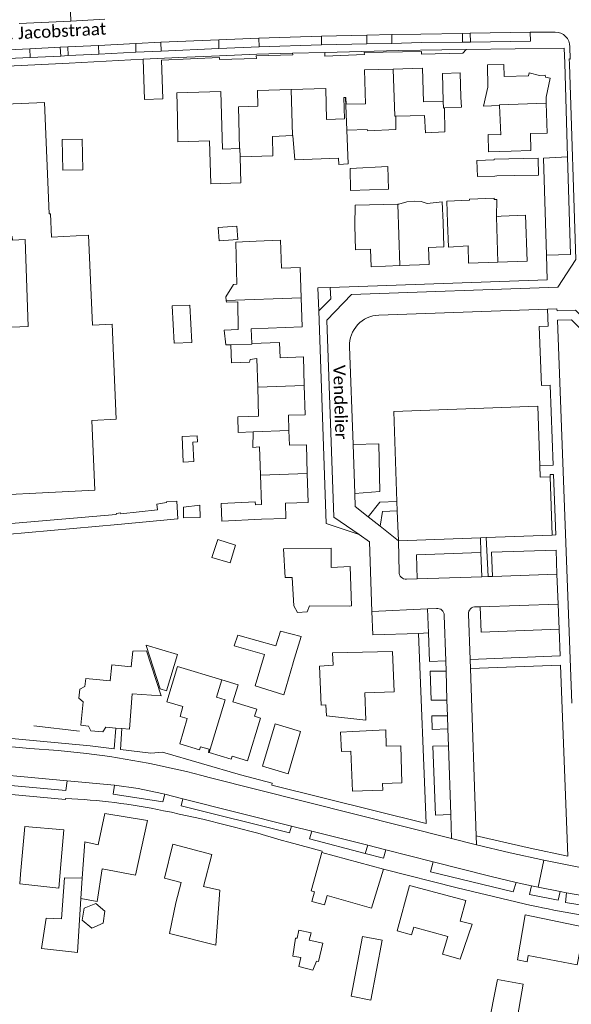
# Model space of a CAD drawing. Extents: x 177628 to 188968, y 384226 to 390673.
# Tile 71 of 256: x 182498 to 182611, y 385604 to 385806. Entities that reach past the tile are written whole.
import ezdxf

# ---------------------------------------------------------------- set-up
doc = ezdxf.new("R2010")
doc.units = 0
for name, color, linetype, lineweight in [('B01_F', 14, 'Continuous', 9), ('B01_T', 14, 'Continuous', 9), ('B02_F', 14, 'Continuous', 9), ('B02_T', 14, 'Continuous', 9), ('B07_D', 14, 'Continuous', 9), ('B11_S', 14, 'Continuous', 9), ('B14_F', 14, 'Continuous', 9), ('T03_F', 253, 'Continuous', 9), ('T03_T', 253, 'Continuous', 9), ('T22_F', 253, 'Continuous', 9), ('V00_F', 8, 'Continuous', 9), ('V00_T', 8, 'Continuous', 9), ('Z06', 7, 'Continuous', 9)]:
    doc.layers.add(name, color=color, linetype=linetype, lineweight=lineweight)
doc.styles.add('Legend', font='calibri.ttf')

msp = doc.modelspace()

# ---------------------------------------------------------------- linework, layer by layer
at = {"layer": 'B01_F', "linetype": 'Continuous'}
for points in [[(182593.644, 385796.445), (182593.749, 385791.843), (182592.838, 385787.99)], [(182530.191, 385785.683), (182530.248, 385780.674)], [(182593.841, 385778.602), (182598.467, 385778.745)], [(182566.544, 385767.721), (182566.474, 385763.549)], [(182584.397, 385768.35), (182584.555, 385764.141)], [(182585.309, 385768.515), (182585.477, 385764.144)], [(182546.292, 385760.334), (182542.144, 385760.103)], [(182539.246, 385702.98), (182547.374, 385703.371)], [(182566.052, 385659.854), (182563.568, 385659.734), (182563.76, 385655.747), (182565.642, 385655.838)], [(182506.353, 385633.445), (182505.86, 385627.758)], [(182497.899, 385628.669), (182498.048, 385630.665)], [(182538.058, 385616.1), (182538.843, 385627.35), (182535.524, 385628.094)]]:
    msp.add_lwpolyline(points, dxfattribs=at)
at = {"layer": 'B01_T', "linetype": 'Continuous'}
for points in [[(182584.577, 385789.005), (182580.533, 385788.88), (182580.321, 385795.763), (182574.341, 385795.579)], [(182605.682, 385788.6), (182605.642, 385789.803), (182606.49, 385793.707), (182605.502, 385793.945), (182605.49, 385794.31), (182604.291, 385794.27), (182602.155, 385794.767), (182602.019, 385794.193), (182597.094, 385794.024), (182597.016, 385796.538), (182593.644, 385796.445)], [(182574.341, 385795.579), (182568.475, 385795.398), (182568.689, 385788.481), (182564.721, 385788.359), (182564.678, 385789.759), (182564.566, 385789.755)], [(182564.566, 385789.755), (182564.238, 385789.745), (182564.374, 385785.347), (182560.705, 385785.234), (182560.55, 385791.611), (182553.469, 385791.393)], [(182542.909, 385779.267), (182539.408, 385779.159), (182539.045, 385790.958), (182530.037, 385790.68), (182530.191, 385785.683)], [(182553.469, 385791.393), (182546.546, 385791.18), (182546.644, 385787.987), (182542.644, 385787.864), (182542.909, 385779.267)], [(182462.398, 385784.458), (182462.496, 385784.462), (182464.291, 385741.13), (182477.655, 385741.776), (182476.67, 385764.597), (182474.517, 385764.495), (182473.898, 385783.811), (182495.106, 385784.581), (182494.968, 385788.374), (182502.961, 385788.698), (182503.914, 385765.887), (182504.177, 385765.901), (182504.379, 385761.124), (182512, 385761.514), (182512.77, 385743.097), (182516.799, 385743.303), (182517.62, 385723.875), (182512.641, 385723.613), (182513.26, 385709.316), (182483.677, 385707.793), (182482.396, 385736.995), (182478.505, 385736.805)], [(182598.467, 385778.745), (182602.52, 385778.87), (182602.45, 385782.35), (182605.89, 385782.43), (182605.682, 385788.6)], [(182595.796, 385756.016), (182601.77, 385756.23), (182601.43, 385765.61), (182596.424, 385765.418)], [(182575.707, 385755.307), (182569.862, 385755.088), (182569.728, 385758.667), (182566.661, 385758.553), (182566.474, 385763.549)], [(182584.555, 385764.141), (182584.742, 385759.145), (182581.574, 385759.026), (182581.705, 385755.532), (182575.707, 385755.307)], [(182585.477, 385764.144), (182585.67, 385759.11), (182589.67, 385759.34), (182589.78, 385755.8), (182595.796, 385756.016)], [(182555.529, 385748.7), (182555.318, 385754.917), (182551.492, 385754.782), (182551.289, 385760.511), (182546.292, 385760.334)], [(182545.399, 385739.382), (182545.297, 385742.39), (182555.731, 385742.74), (182555.529, 385748.7)], [(182551.066, 385739.574), (182545.399, 385739.382)], [(182556.152, 385730.772), (182555.965, 385736.612), (182551.193, 385736.437), (182551.066, 385739.574)], [(182552.988, 385721.503), (182552.887, 385724.644), (182556.345, 385724.755), (182556.152, 385730.772)], [(182604.366, 385714.347), (182603.928, 385726.495), (182574.453, 385725.432), (182575.119, 385706.971)], [(182556.765, 385712.7), (182556.575, 385718.617), (182553.084, 385718.505), (182552.988, 385721.503)], [(182606.478, 385712.042), (182604.452, 385711.969), (182604.366, 385714.347)], [(182547.374, 385703.371), (182552.372, 385703.532), (182552.273, 385706.615), (182556.955, 385706.765), (182556.765, 385712.7)], [(182606.911, 385700.065), (182606.478, 385712.042)], [(182575.119, 385706.971), (182575.188, 385705.052)], [(182575.188, 385705.052), (182575.409, 385698.939)], [(182575.409, 385698.939), (182592.204, 385699.54)], [(182592.204, 385699.54), (182593.385, 385699.582)], [(182593.385, 385699.582), (182606.911, 385700.065)], [(182553.636, 385691.409), (182552.23, 385691.387), (182551.913, 385697.272), (182561.633, 385697.428), (182561.674, 385693.445), (182565.562, 385693.646), (182565.818, 385685.62), (182565.395, 385685.53), (182557.243, 385685.602)], [(182511.42, 385670.762), (182516.401, 385670.226), (182516.758, 385673.547), (182520.725, 385673.12), (182521.074, 385676.362), (182523.863, 385676.415), (182526.819, 385667.176), (182520.913, 385667.618), (182520.348, 385660.364), (182518.804, 385660.483)], [(182562.041, 385673.481), (182561.944, 385675.96), (182574.22, 385676.28), (182574.53, 385668), (182568.54, 385667.77), (182568.75, 385662.18), (182560.7, 385663.05), (182560.528, 385665.323)], [(182536.696, 385655.543), (182536.51, 385655.599), (182536.701, 385656.231), (182534.918, 385656.753), (182534.722, 385656.125), (182530.643, 385657.343), (182532.188, 385662.517), (182530.712, 385662.958), (182531.313, 385664.97), (182528.027, 385665.952), (182530.182, 385673.167), (182539.233, 385670.464)], [(182517.594, 385660.577), (182515.54, 385660.736), (182514.883, 385659.8), (182512.463, 385659.999), (182511.995, 385660.974), (182510.386, 385661.147), (182510.904, 385665.969), (182509.976, 385666.693), (182510.176, 385668.552), (182511.237, 385669.062), (182511.42, 385670.762)], [(182536.696, 385655.543), (182541.192, 385654.187), (182541.375, 385654.82), (182544.536, 385653.865), (182547.159, 385662.611), (182545.961, 385662.996), (182546.402, 385664.472), (182541.534, 385665.925), (182542.59, 385669.461), (182539.233, 385670.464)], [(182518.804, 385660.483), (182517.594, 385660.577)], [(182566.052, 385659.854), (182572.813, 385660.18), (182572.903, 385656.877), (182575.901, 385656.958), (182576.108, 385649.353), (182572.181, 385649.246), (182572.219, 385647.834), (182566.04, 385647.666), (182565.642, 385655.838)], [(182510.377, 385625.64), (182513.709, 385625.08), (182514.742, 385631.706), (182521.599, 385630.434), (182524.061, 385641.62), (182515.339, 385643.061), (182513.93, 385636.645), (182511.236, 385637.256), (182510.687, 385629.832)], [(182498.048, 385630.665), (182498.929, 385640.439), (182506.896, 385639.715), (182506.353, 385633.445)], [(182529.843, 385624.78), (182530.911, 385628.942), (182527.56, 385629.81), (182529.203, 385636.759), (182537.234, 385634.705), (182535.524, 385628.094)], [(182559.71, 385635.118), (182557.547, 385627.2), (182558.227, 385627.008)], [(182572.328, 385631.691), (182559.71, 385635.118)], [(182560.829, 385626.273), (182569.933, 385623.701), (182572.328, 385631.691)], [(182590.482, 385620.413), (182588.08, 385621.052), (182589.194, 385625.245), (182577.687, 385628.303), (182575.142, 385619.007), (182578.101, 385618.19), (182578.552, 385619.791), (182585.507, 385617.893), (182584.45, 385614.262), (182588.063, 385613.251), (182590.482, 385620.413)], [(182599.807, 385613.089), (182601.76, 385612.713), (182601.988, 385613.988), (182612.002, 385612.046), (182613.541, 385619.784), (182601.341, 385622.335), (182599.807, 385613.089)]]:
    msp.add_lwpolyline(points, dxfattribs=at)
at = {"layer": 'B02_F', "linetype": 'Continuous'}
for points in [[(182588.307, 385787.786), (182588.214, 385789.793)], [(182553.839, 385673.942), (182553.855, 385673.997), (182555.481, 385679.312)], [(182548.008, 385675.635), (182546.087, 385669.202), (182551.935, 385667.413), (182553.839, 385673.942)], [(182510.687, 385629.832), (182507.079, 385629.898), (182506.461, 385621.527)], [(182593.666, 385598.73), (182595.669, 385609.051), (182600.98, 385608.095)]]:
    msp.add_lwpolyline(points, dxfattribs=at)
at = {"layer": 'B02_T', "linetype": 'Continuous'}
for points in [[(182588.214, 385789.793), (182588.061, 385794.791), (182584.438, 385794.679), (182584.577, 385789.005)], [(182599.178, 385773.741), (182604.12, 385773.83), (182604.01, 385777.32), (182595.025, 385777.122), (182595.03, 385776.951)], [(182595.133, 385773.665), (182595.569, 385773.676)], [(182550.15, 385661.427), (182555.403, 385659.85), (182552.813, 385651.218), (182547.559, 385652.794), (182550.15, 385661.427)], [(182572.068, 385617.127), (182568.046, 385617.887), (182565.721, 385605.63), (182569.761, 385604.863), (182572.068, 385617.127)]]:
    msp.add_lwpolyline(points, dxfattribs=at)
at = {"layer": 'B07_D', "linetype": 'Continuous'}
for points in [[(182574.341, 385795.579), (182574.654, 385785.902), (182574.869, 385785.908)], [(182553.469, 385791.393), (182553.756, 385781.957)], [(182564.566, 385789.755), (182564.86, 385783.045)], [(182584.577, 385789.005), (182584.629, 385787.586), (182584.849, 385787.598)], [(182596.134, 385788.103), (182596.129, 385788.224), (182605.682, 385788.6)], [(182542.909, 385779.267), (182542.973, 385779.269), (182543.024, 385777.593)], [(182575.262, 385767.921), (182575.707, 385755.307)], [(182595.492, 385765.333), (182595.796, 385756.016)], [(182540.185, 385748.173), (182555.529, 385748.7)], [(182541.091, 385739.114), (182545.404, 385739.244), (182545.399, 385739.382)], [(182546.605, 385730.434), (182556.152, 385730.772)], [(182545.678, 385721.236), (182552.988, 385721.503)], [(182547.186, 385712.36), (182556.765, 385712.7)], [(182539.233, 385670.464), (182538.162, 385666.902), (182539.97, 385666.357), (182536.696, 385655.543)], [(182510.377, 385625.64), (182510.687, 385629.832)]]:
    msp.add_lwpolyline(points, dxfattribs=at)
at = {"layer": 'B11_S', "linetype": 'Continuous'}
for points in [[(182584.849, 385787.598), (182584.916, 385782.689), (182580.94, 385782.513), (182580.721, 385786.06), (182574.869, 385785.908)], [(182596.134, 385788.103), (182592.838, 385787.99)], [(182593.841, 385778.602), (182593.797, 385782.18), (182596.371, 385782.093), (182596.134, 385788.103)], [(182574.869, 385785.908), (182574.914, 385783.178), (182569.083, 385782.897), (182569.01, 385783.218), (182564.86, 385783.045)], [(182553.756, 385781.957), (182549.635, 385781.785), (182549.712, 385777.789), (182543.024, 385777.593)], [(182564.86, 385783.045), (182565.152, 385776.141), (182563.243, 385775.992), (182563.116, 385777.287), (182554.231, 385777.012), (182553.816, 385781.959), (182553.756, 385781.957)], [(182543.024, 385777.593), (182543.135, 385772.268), (182536.999, 385772.094), (182536.713, 385780.879), (182530.248, 385780.674)], [(182566.544, 385767.721), (182575.262, 385767.921)], [(182575.262, 385767.921), (182575.475, 385767.926), (182577.141, 385768.38), (182578.733, 385768.521), (182580.085, 385768.423), (182581.298, 385768.066), (182584.397, 385768.35)], [(182585.309, 385768.515), (182589.974, 385768.72), (182589.96, 385768.938), (182594.993, 385769.129), (182594.988, 385768.826), (182595.579, 385768.846), (182595.492, 385765.333)], [(182595.492, 385765.333), (182596.424, 385765.418)], [(182499.59, 385742.836), (182492.751, 385742.542), (182491.964, 385761.207), (182496.327, 385761.289), (182496.379, 385760.525), (182498.987, 385760.682), (182499.59, 385742.836)], [(182542.144, 385760.103), (182542.329, 385751.475), (182541.625, 385751.433), (182540.087, 385748.93), (182540.185, 385748.173)], [(182540.185, 385748.173), (182540.228, 385747.84), (182542.512, 385747.877), (182542.614, 385742.222), (182539.756, 385742.111), (182540.094, 385739.058), (182541.091, 385739.114)], [(182541.091, 385739.114), (182541.25, 385735.417), (182544.908, 385735.556), (182545.033, 385736.109), (182546.461, 385736.251), (182546.605, 385730.434)], [(182546.605, 385730.434), (182546.753, 385724.437), (182542.519, 385724.323), (182542.595, 385721.146), (182545.678, 385721.236)], [(182545.678, 385721.236), (182545.635, 385718.047), (182546.994, 385718.154), (182547.186, 385712.36)], [(182547.186, 385712.36), (182547.385, 385706.366), (182546.174, 385706.336), (182546.076, 385706.886), (182539.128, 385706.574), (182539.246, 385702.98)], [(182553.636, 385691.409), (182553.983, 385685.644), (182554.736, 385684.271), (182556.764, 385684.413), (182557.243, 385685.602)], [(182562.041, 385673.481), (182559.279, 385673.257), (182559.572, 385665.286), (182560.528, 385665.323)], [(182505.86, 385627.758), (182497.899, 385628.669)], [(182558.227, 385627.008), (182557.682, 385625.081), (182560.285, 385624.345), (182560.829, 385626.273)], [(182538.058, 385616.1), (182528.584, 385618.517), (182529.843, 385624.78)]]:
    msp.add_lwpolyline(points, dxfattribs=at)
at = {"layer": 'B14_F', "linetype": 'Continuous'}
for points in [[(182588.307, 385787.786), (182584.849, 385787.598)], [(182510.664, 385781.216), (182510.821, 385774.933), (182506.707, 385774.83), (182506.55, 385781.113), (182510.664, 385781.216)], [(182565.603, 385770.681), (182565.519, 385775.219), (182573.265, 385775.608), (182573.37, 385770.981), (182565.603, 385770.681)], [(182595.03, 385776.951), (182591.48, 385776.84), (182591.583, 385773.554), (182595.133, 385773.665)], [(182599.178, 385773.741), (182595.569, 385773.676)], [(182542.305, 385763.424), (182542.521, 385760.645), (182538.725, 385760.371), (182538.509, 385763.15), (182542.305, 385763.424)], [(182532.73, 385747.241), (182533.125, 385739.592), (182529.48, 385739.404), (182529.085, 385747.053), (182532.73, 385747.241)], [(182531.342, 385715.069), (182533.518, 385715.16), (182533.352, 385719.14), (182534.293, 385719.179), (182534.242, 385720.406), (182531.123, 385720.274), (182531.342, 385715.069)], [(182490.514, 385702.037), (182490.509, 385701.734), (182490.36, 385701.732), (182490.49, 385699.847), (182517.982, 385702.266), (182530.269, 385703.43), (182530.072, 385707.032), (182527.947, 385706.953), (182527.926, 385706.754), (182525.934, 385706.468), (182526.088, 385705.259), (182518.582, 385704.481), (182518.499, 385704.688), (182517.732, 385704.527), (182517.626, 385704.346), (182490.514, 385702.037)], [(182534.838, 385703.743), (182534.777, 385706.215), (182531.442, 385705.818), (182531.438, 385703.613), (182534.838, 385703.743)], [(182538.413, 385699.183), (182537.217, 385695.494), (182540.989, 385694.403), (182542.067, 385698.056), (182538.413, 385699.183)], [(182548.008, 385675.635), (182541.772, 385677.395), (182542.565, 385679.598), (182550.323, 385677.416), (182551.257, 385680.405), (182555.481, 385679.312)], [(182530.156, 385675.655), (182527.931, 385668.208), (182526.651, 385668.591), (182523.753, 385677.458), (182523.783, 385677.559), (182530.156, 385675.655)], [(182510.377, 385625.64), (182509.708, 385614.59), (182502.345, 385615.388), (182503.271, 385621.666), (182506.461, 385621.527)], [(182511.061, 385623.663), (182510.681, 385621.194), (182512.654, 385619.617), (182514.965, 385620.576), (182515.336, 385623.047), (182513.446, 385624.611), (182511.061, 385623.663)], [(182559.961, 385616.511), (182557.151, 385617.129), (182557.53, 385618.656), (182555.057, 385619.199), (182554.661, 385617.554), (182554.37, 385617.543), (182553.827, 385613.866), (182555.416, 385613.55), (182555.048, 385611.701), (182557.928, 385611.009), (182558.611, 385612.851), (182559.041, 385612.746), (182559.961, 385616.511)], [(182593.666, 385598.73), (182598.497, 385597.668), (182599.116, 385599.893), (182599.494, 385599.84), (182600.98, 385608.095)]]:
    msp.add_lwpolyline(points, dxfattribs=at)
at = {"layer": 'T03_F', "linetype": 'Continuous'}
msp.add_lwpolyline([(182500.78, 385661.014), (182510.126, 385659.94)], dxfattribs=at)
at = {"layer": 'T03_T', "linetype": 'Continuous'}
msp.add_lwpolyline([(182610.938, 385665.648), (182607.96, 385744.14), (182610.87, 385744.23), (182613.13, 385741.96), (182636.083, 385742.752)], dxfattribs=at)
at = {"layer": 'T22_F', "linetype": 'Continuous'}
for points in [[(182538.8, 385797.504), (182546.341, 385797.769)], [(182560.333, 385798.188), (182568.472, 385798.573)], [(182580.141, 385798.642), (182588.598, 385798.825)], [(182523.461, 385789.308), (182527.191, 385789.467)]]:
    msp.add_lwpolyline(points, dxfattribs=at)
at = {"layer": 'V00_F', "linetype": 'Continuous'}
for points in [[(182610.677, 385757.555), (182605.713, 385757.478)], [(182561.451, 385750.838), (182561.555, 385748.534), (182559.106, 385746.063)], [(182566.484, 385708.635), (182571.592, 385709.066), (182571.388, 385718.811), (182566.125, 385718.679)], [(182594.504, 385696.583), (182607.695, 385697.024), (182607.86, 385692.09)], [(182592.306, 385696.509), (182579.115, 385696.068), (182579.28, 385691.133)], [(182581.59, 385680.05), (182581.386, 385685.005)], [(182608.295, 385680.829), (182592.342, 385680.213), (182592.14, 385685.438)], [(182569.98, 385684.47), (182570.176, 385679.648), (182579.56, 385679.95)], [(182590.079, 385674.641), (182608.506, 385675.351)], [(182581.808, 385674.243), (182585.091, 385674.353)], [(182590.146, 385672.749), (182608.579, 385673.461)], [(182585.159, 385672.259), (182581.884, 385672.208)], [(182582.105, 385666.307), (182585.352, 385666.305)], [(182582.227, 385663.059), (182585.455, 385663.112)], [(182512.337, 385656.96), (182517.247, 385656.354), (182517.594, 385660.577)], [(182524.703, 385655.434), (182518.511, 385656.198), (182518.804, 385660.483)], [(182582.33, 385660.311), (182585.542, 385660.436)], [(182582.458, 385656.899), (182585.656, 385656.907)], [(182507.586, 385649.78), (182507.325, 385647.764), (182485.409, 385649.752), (182485.506, 385651.812)], [(182527.597, 385647.002), (182527.156, 385645.491), (182517.006, 385647.007), (182517.275, 385648.882)], [(182553.519, 385640.485), (182553.094, 385639.086), (182530.97, 385644.676), (182531.257, 385646.082)], [(182568.617, 385634.888), (182557.204, 385637.892), (182557.663, 385639.443)], [(182569.137, 385636.558), (182568.617, 385634.888)], [(182572.838, 385635.628), (182572.387, 385633.925), (182568.617, 385634.888)], [(182599.537, 385628.96), (182598.909, 385627.034), (182581.983, 385631.115), (182582.528, 385633.192)], [(182608.557, 385627.069), (182608.09, 385625.29), (182602.268, 385626.449), (182602.674, 385628.268)], [(182621.138, 385624.97), (182620.699, 385623.07), (182609.591, 385624.846), (182609.855, 385626.822)]]:
    msp.add_lwpolyline(points, dxfattribs=at)
at = {"layer": 'V00_T', "linetype": 'Continuous'}
for points in [[(182508.257, 385807.216), (182508.356, 385805.409)], [(182515.34, 385805.767), (182508.356, 385805.409)], [(182508.356, 385805.409), (182497.765, 385804.876)], [(182538.624, 385801.59), (182546.845, 385801.896)], [(182546.845, 385801.896), (182559.646, 385802.295)], [(182546.902, 385800.111), (182546.845, 385801.896)], [(182559.646, 385802.295), (182568.933, 385802.525)], [(182559.646, 385802.295), (182559.687, 385800.508)], [(182568.933, 385802.525), (182574.069, 385802.627)], [(182568.955, 385800.751), (182568.933, 385802.525)], [(182574.069, 385802.627), (182580.033, 385802.742)], [(182574.069, 385802.627), (182574.093, 385800.827)], [(182580.033, 385802.742), (182588.526, 385802.863)], [(182588.526, 385802.863), (182590.121, 385802.905)], [(182588.526, 385802.863), (182588.546, 385801.08)], [(182590.121, 385802.905), (182602.394, 385803.128)], [(182590.159, 385801.104), (182590.121, 385802.905)], [(182590.159, 385801.104), (182602.431, 385801.275), (182602.394, 385803.128)], [(182602.394, 385803.128), (182607.508, 385803.132)], [(182492.372, 385799.373), (182499.966, 385799.736)], [(182499.966, 385799.736), (182506.156, 385800.031)], [(182500.048, 385797.948), (182499.966, 385799.736)], [(182506.156, 385800.031), (182507.749, 385800.112)], [(182506.156, 385800.031), (182506.279, 385798.239)], [(182507.749, 385800.112), (182513.996, 385800.433)], [(182507.82, 385798.35), (182507.749, 385800.112)], [(182513.996, 385800.433), (182521.625, 385800.796)], [(182513.996, 385800.433), (182514.077, 385798.644)], [(182521.625, 385800.796), (182526.8, 385801.076)], [(182521.683, 385799.028), (182521.625, 385800.796)], [(182526.8, 385801.076), (182538.624, 385801.59)], [(182526.874, 385799.272), (182526.8, 385801.076)], [(182526.874, 385799.272), (182538.682, 385799.814)], [(182538.624, 385801.59), (182538.682, 385799.814)], [(182538.682, 385799.814), (182546.902, 385800.111)], [(182546.902, 385800.111), (182559.687, 385800.508)], [(182559.687, 385800.508), (182568.955, 385800.751)], [(182568.955, 385800.751), (182574.093, 385800.827)], [(182574.093, 385800.827), (182580.067, 385800.992)], [(182580.067, 385800.992), (182588.546, 385801.08)], [(182588.546, 385801.08), (182590.159, 385801.104)], [(182589.318, 385799.581), (182609.327, 385799.838), (182609.457, 385796.75)], [(182610.491, 385800.129), (182610.567, 385797.618), (182610.349, 385797.658), (182610.423, 385796.604)], [(182492.51, 385797.575), (182500.048, 385797.948)], [(182500.048, 385797.948), (182506.279, 385798.239)], [(182506.279, 385798.239), (182507.82, 385798.35)], [(182507.82, 385798.35), (182514.077, 385798.644)], [(182514.077, 385798.644), (182521.683, 385799.028)], [(182521.683, 385799.028), (182526.874, 385799.272)], [(182523.144, 385797.576), (182530.453, 385797.964), (182538.76, 385798.291), (182546.452, 385798.597), (182553.722, 385798.843)], [(182527.191, 385789.467), (182526.931, 385797.41), (182538.789, 385797.96), (182538.8, 385797.504)], [(182546.341, 385797.769), (182546.321, 385798.273), (182553.803, 385798.507), (182553.722, 385798.843)], [(182553.722, 385798.843), (182560.349, 385798.979)], [(182560.349, 385798.979), (182560.333, 385798.188)], [(182560.349, 385798.979), (182575.492, 385799.359), (182584.28, 385799.497), (182589.318, 385799.581)], [(182568.472, 385798.573), (182568.426, 385798.951), (182580.127, 385799.171), (182580.141, 385798.642)], [(182588.598, 385798.825), (182589.318, 385799.581)], [(182466.285, 385794.767), (182492.438, 385796.043), (182507.982, 385796.805), (182523.144, 385797.576)], [(182523.144, 385797.576), (182523.461, 385789.308)], [(182567.372, 385700.207), (182562.18, 385703.81), (182560.76, 385744.12), (182565.835, 385749.375), (182608.04, 385750.9), (182611.74, 385756.56), (182610.423, 385796.604)], [(182610.04, 385777.57), (182609.457, 385796.75)], [(182605.713, 385757.478), (182605.14, 385777.35), (182610.04, 385777.57)], [(182610.04, 385777.57), (182610.677, 385757.555)], [(182561.451, 385750.838), (182605.86, 385752.395), (182605.713, 385757.478)], [(182339.996, 385755.206), (182341.172, 385739.692), (182340.172, 385739.694), (182340.757, 385730.088), (182346.306, 385682.962), (182347.251, 385674.628), (182349.924, 385672.068), (182355.016, 385671.585), (182512.337, 385656.96)], [(182559.106, 385746.063), (182558.94, 385750.75), (182561.451, 385750.838)], [(182567.372, 385700.207), (182560.65, 385702.46), (182559.106, 385746.063)], [(182571.381, 385745.172), (182605.93, 385746.382)], [(182605.93, 385746.382), (182607.86, 385746.45), (182607.9, 385746.04), (182611.66, 385746.15), (182613.95, 385743.83), (182621.55, 385744.08), (182622.7, 385745.25), (182625.5, 385745.33), (182626.78, 385744.27), (182662.505, 385745.575), (182665.73, 385742.47), (182665.778, 385741.36)], [(182605.93, 385746.382), (182606.061, 385742.892)], [(182606.513, 385730.801), (182604.714, 385730.733), (182604.262, 385742.825), (182606.061, 385742.892)], [(182566.125, 385718.679), (182565.408, 385738.757)], [(182606.513, 385730.801), (182607.124, 385714.447)], [(182566.484, 385708.635), (182566.125, 385718.679)], [(182604.366, 385714.347), (182607.124, 385714.447)], [(182606.478, 385712.042), (182606.461, 385712.502), (182607.196, 385712.528)], [(182607.196, 385712.528), (182607.66, 385700.13), (182606.911, 385700.065)], [(182569.236, 385703.841), (182566.58, 385705.95), (182566.484, 385708.635)], [(182569.236, 385703.841), (182571.621, 385706.844), (182575.119, 385706.971)], [(182571.664, 385701.913), (182572.14, 385704.942), (182575.188, 385705.052)], [(182571.664, 385701.913), (182569.236, 385703.841)], [(182575.409, 385698.939), (182571.664, 385701.913)], [(182567.372, 385700.207), (182569.5, 385698.73), (182569.98, 385684.47)], [(182575.55, 385692.54), (182575.409, 385698.939)], [(182592.204, 385699.54), (182592.306, 385696.509)], [(182593.385, 385699.582), (182593.778, 385691.619)], [(182592.306, 385696.509), (182592.471, 385691.575)], [(182594.504, 385696.583), (182594.669, 385691.649)], [(182579.28, 385691.133), (182577.079, 385691.059)], [(182592.471, 385691.575), (182579.28, 385691.133)], [(182592.471, 385691.575), (182593.778, 385691.619)], [(182593.778, 385691.619), (182594.669, 385691.649)], [(182594.669, 385691.649), (182607.86, 385692.09)], [(182607.86, 385692.09), (182608.098, 385685.941)], [(182569.98, 385684.47), (182581.386, 385685.005)], [(182581.386, 385685.005), (182583.19, 385685.09)], [(182591.259, 385685.41), (182592.14, 385685.438)], [(182592.14, 385685.438), (182608.098, 385685.941)], [(182608.098, 385685.941), (182608.295, 385680.829)], [(182584.79, 385683.661), (182585.091, 385674.353)], [(182590.079, 385674.641), (182589.75, 385683.91)], [(182608.295, 385680.829), (182608.506, 385675.351)], [(182543.105, 385650.986), (182549.56, 385649.26), (182549.49, 385648.9), (182581.07, 385641.04), (182579.56, 385679.95)], [(182579.56, 385679.95), (182581.59, 385680.05)], [(182581.59, 385680.05), (182581.808, 385674.243)], [(182590.146, 385672.749), (182590.079, 385674.641)], [(182585.091, 385674.353), (182585.159, 385672.259)], [(182591.363, 385638.516), (182590.146, 385672.749)], [(182608.579, 385673.461), (182610.09, 385634.32), (182602.4, 385635.96), (182591.363, 385638.516)], [(182581.884, 385672.208), (182582.105, 385666.307)], [(182585.159, 385672.259), (182585.352, 385666.305)], [(182585.352, 385666.305), (182585.455, 385663.112)], [(182582.227, 385663.059), (182582.33, 385660.311)], [(182585.455, 385663.112), (182585.542, 385660.436)], [(182507.292, 385646.144), (182507.275, 385645.93), (182354.652, 385660.107), (182350.148, 385660.592), (182349.32, 385659.934), (182349.263, 385656.814)], [(182446.132, 385661.403), (182499.952, 385656.42)], [(182585.542, 385660.436), (182585.656, 385656.907)], [(182582.458, 385656.899), (182582.99, 385642.74), (182586.112, 385642.838)], [(182585.656, 385656.907), (182586.112, 385642.838)], [(182499.952, 385656.42), (182505.762, 385655.994), (182511.555, 385655.379)], [(182524.703, 385655.434), (182527.1, 385655.63), (182543.105, 385650.986)], [(182507.586, 385649.78), (182485.506, 385651.812)], [(182536.7, 385650.45), (182586.27, 385637.94)], [(182517.275, 385648.882), (182507.586, 385649.78)], [(182527.597, 385647.002), (182527.01, 385647.15), (182522.11, 385648.19), (182517.275, 385648.882)], [(182531.257, 385646.082), (182527.597, 385647.002)], [(182553.519, 385640.485), (182531.257, 385646.082)], [(182586.27, 385637.94), (182586.112, 385642.838)], [(182557.663, 385639.443), (182553.519, 385640.485)], [(182569.137, 385636.558), (182557.663, 385639.443)], [(182591.363, 385638.516), (182591.41, 385636.67)], [(182559.71, 385635.118), (182559.805, 385635.34), (182552.99, 385637.17)], [(182572.838, 385635.628), (182569.137, 385636.558)], [(182586.27, 385637.94), (182591.41, 385636.67)], [(182591.41, 385636.67), (182598.29, 385635.028), (182605.197, 385633.506)], [(182582.528, 385633.192), (182572.838, 385635.628)], [(182582.528, 385633.192), (182594.105, 385630.247), (182599.537, 385628.96)], [(182604.032, 385627.984), (182605.197, 385633.506)], [(182605.197, 385633.506), (182609.96, 385632.531), (182614.734, 385631.613)], [(182572.328, 385631.691), (182587.433, 385627.827), (182602.611, 385624.257)], [(182602.674, 385628.268), (182599.537, 385628.96)], [(182604.032, 385627.984), (182602.674, 385628.268)], [(182608.557, 385627.069), (182604.032, 385627.984)], [(182609.855, 385626.822), (182608.557, 385627.069)], [(182613.78, 385626.113), (182609.855, 385626.822)]]:
    msp.add_lwpolyline(points, dxfattribs=at)
for centre, radius, start, end in [((182607.551, 385800.191), 2.941, 358.7886, 90.82854), ((182571.6, 385738.98), 6.196, 92.0217, 182.06515), ((182576.983, 385692.49), 1.434, 177.98224, 273.84498), ((182583.358, 385683.668), 1.432, 359.71444, 96.74788), ((182591.203, 385683.957), 1.454, 87.80791, 181.84935), ((182489.785, 385477.718), 178.99, 74.80469, 83.01397), ((182501.818, 385520.725), 125.539, 78.28638, 87.50094), ((182470.509, 385364.339), 285.026, 73.17916, 78.50599), ((182644.729, 385813.665), 194.034, 257.46335, 263.04133)]:
    msp.add_arc(centre, radius, start, end, dxfattribs=at)

# ---------------------------------------------------------------- texts
at = {"layer": 'Z06', "linetype": 'Continuous', "style": 'Legend'}
for s, rotation, p in [('Past. Jacobstraat', 2.97967, (182489.021, 385801.246)), ('Vendelier', 271.71836, (182562.053, 385734.931))]:
    msp.add_text(s, height=2.5, rotation=rotation, dxfattribs=at).set_placement(p)

doc.saveas('drawing.dxf')
